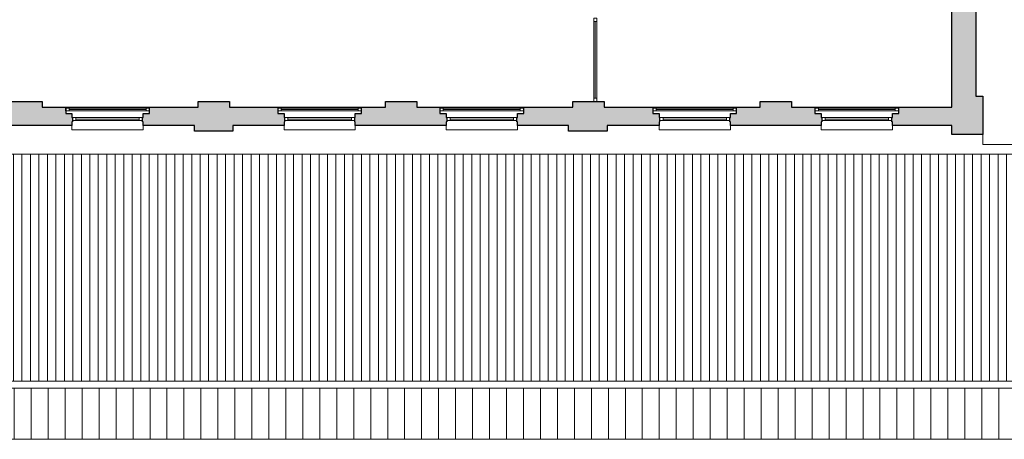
# Model space of a CAD drawing. Header units: millimetres. Extents: x -13022 to 1371524, y -38729 to 632593.
# Tile 211 of 256: x 1038483 to 1055883, y -18793 to -11383. Entities that reach past the tile are written whole.
import ezdxf

# ---------------------------------------------------------------- set-up
doc = ezdxf.new("R2010")
doc.units = ezdxf.units.MM
doc.header["$LTSCALE"] = 35
doc.linetypes.add('DASHED', pattern=[200, 100, -100])
for name, color, linetype in [('LAYER102', 1, 'Continuous'), ('LAYER111', 7, 'Continuous'), ('LAYER22', 7, 'Continuous'), ('LAYER27', 7, 'Continuous'), ('LAYER28', 7, 'Continuous'), ('LAYER30', 7, 'Continuous')]:
    doc.layers.add(name, color=color, linetype=linetype)
doc.styles.get("Standard").update_dxf_attribs({"font": 'simplex.shx'})
doc.dimstyles.new('~R----C~', dxfattribs={"dimtxt": 162, "dimasz": 180, "dimexe": 0.18, "dimexo": 0.0625, "dimgap": 16.2, "dimtad": 1, "dimdec": 0, "dimzin": 0, "dimdsep": 46, "dimtxsty": 'Standard', "dimcen": 0.09, "dimse1": 1, "dimse2": 1, "dimclrd": 7, "dimadec": 0, "dimazin": 0, "dimtfac": 1, "dimtdec": 4, "dimtmove": 0, "dimatfit": 3, "dimfxl": 1, "dimtolj": 1, "dimtzin": 0, "dimlwd": 13, "dimarcsym": 0})

# ---------------------------------------------------------------- blocks, each defined once
blk = doc.blocks.new('*D212')
at = {"layer": 'Defpoints', "color": 0, "linetype": 'Continuous', "transparency": 16777216}
for p in [(1055501, -1302), (1057318, -1302), (1055501, -13408)]:
    blk.add_point(p, dxfattribs=at)
at = {"layer": 'LAYER102', "color": 7, "linetype": 'Continuous', "lineweight": 13, "transparency": 16777216}
blk.add_line((1057318, -13228), (1057318, -1482), dxfattribs=at)
at = {"layer": 'LAYER102', "color": 7, "linetype": 'Continuous', "transparency": 16777216}
for points in [[(1057288, -1482), (1057348, -1482), (1057318, -1302)], [(1057288, -13228), (1057348, -13228), (1057318, -13408)]]:
    blk.add_solid(points, dxfattribs=at)
at = {"layer": 'LAYER102', "color": 0, "linetype": 'Continuous', "transparency": 16777216, "insert": (1057221, -7355), "char_height": 162, "attachment_point": 5, "rotation": 90}
blk.add_mtext('\\A1;12106', dxfattribs=at)

msp = doc.modelspace()

# ---------------------------------------------------------------- hatches: boundary and pattern name
at = {"layer": 'LAYER111', "linetype": 'Continuous', "lineweight": 5}
for points in [[(1053906.946, -13251.656), (1053906.946, -13186.664), (1053896.821, -13186.664), (1053896.821, -13111.672), (1053906.821, -13111.672), (1053906.821, -13036.679), (1054016.821, -13036.679), (1054016.821, -12926.679), (1054956.321, -12926.679), (1054956.383, -11062.656), (1055166.383, -11062.656), (1055166.383, -10952.648), (1055241.383, -10952.648), (1055241.383, -10942.679), (1055326.383, -10942.679), (1055326.383, -10952.687), (1055381.383, -10952.672), (1055381.383, -12730.562), (1055501.321, -12730.562), (1055501.383, -13407.672), (1054956.321, -13407.679), (1054956.321, -13251.656)], [(1037800.321, -13251.656), (1037800.321, -13186.656), (1037790.321, -13186.656), (1037790.321, -13111.672), (1037800.258, -13111.664), (1037800.258, -13036.664), (1037910.258, -13036.664), (1037910.258, -12926.672), (1038329.383, -12926.687), (1038329.383, -12826.679), (1038879.383, -12826.679), (1038879.383, -12926.687), (1039295.508, -12926.664), (1039295.508, -13036.656), (1039405.508, -13036.656), (1039405.508, -13111.648), (1039415.508, -13111.656), (1039415.508, -13186.648), (1039405.508, -13186.648), (1039405.508, -13251.656)], [(1040665.446, -13251.656), (1040665.352, -13186.656), (1040655.352, -13186.656), (1040655.477, -13111.64), (1040665.352, -13111.656), (1040665.352, -13036.664), (1040775.414, -13036.664), (1040775.414, -12926.672), (1041639.383, -12926.687), (1041639.383, -12826.679), (1042189.383, -12826.679), (1042189.383, -12926.687), (1043044.289, -12926.672), (1043044.289, -13036.664), (1043154.289, -13036.664), (1043154.289, -13111.656), (1043164.227, -13111.664), (1043164.289, -13186.656), (1043154.227, -13186.656), (1043154.383, -13251.656), (1042251.383, -13251.672), (1042251.383, -13351.672), (1041571.383, -13351.672), (1041571.383, -13251.672)], [(1044414.321, -13251.656), (1044414.321, -13186.656), (1044404.321, -13186.656), (1044404.321, -13111.672), (1044414.258, -13111.664), (1044414.258, -13036.664), (1044524.258, -13036.664), (1044524.258, -12926.672), (1044949.383, -12926.687), (1044949.383, -12826.679), (1045499.383, -12826.679), (1045499.383, -12926.687), (1045909.508, -12926.664), (1045909.508, -13036.656), (1046019.508, -13036.656), (1046019.508, -13111.648), (1046029.508, -13111.656), (1046029.508, -13186.648), (1046019.508, -13186.648), (1046019.508, -13251.656)], [(1047279.446, -13251.656), (1047279.352, -13186.656), (1047269.352, -13186.656), (1047269.477, -13111.64), (1047279.352, -13111.656), (1047279.352, -13036.664), (1047389.414, -13036.664), (1047389.414, -12926.672), (1048259.383, -12926.687), (1048259.383, -12826.679), (1048809.383, -12826.679), (1048809.383, -12926.687), (1049671.789, -12926.672), (1049671.789, -13036.664), (1049781.789, -13036.664), (1049781.789, -13111.656), (1049791.727, -13111.664), (1049791.789, -13186.656), (1049781.727, -13186.656), (1049781.883, -13251.656), (1048862.321, -13251.672), (1048862.321, -13351.672), (1048182.383, -13351.672), (1048182.383, -13251.672)], [(1051041.821, -13251.656), (1051041.821, -13186.656), (1051031.821, -13186.656), (1051031.821, -13111.672), (1051041.758, -13111.664), (1051041.758, -13036.664), (1051151.758, -13036.664), (1051151.758, -12926.672), (1051569.383, -12926.687), (1051569.383, -12826.679), (1052119.383, -12826.679), (1052119.383, -12926.687), (1052537.008, -12926.664), (1052537.008, -13036.656), (1052647.008, -13036.656), (1052647.008, -13111.648), (1052657.008, -13111.656), (1052657.008, -13186.648), (1052647.008, -13186.648), (1052647.008, -13251.656)]]:
    msp.add_hatch(color=254, dxfattribs=at).paths.add_polyline_path(points, flags=0)
at = {"layer": 'LAYER27', "linetype": 'Continuous', "lineweight": 13}
h = msp.add_hatch(dxfattribs=at)
h.set_pattern_fill("~A--G'+~", style=0, pattern_type=0)
h.set_pattern_definition([(90, (1005222.38, -17767.77), (-150, 9e-15), [])])
h.paths.add_polyline_path([(1005222.383, -17767.765), (1005222.414, -13757.672), (1064785.883, -13757.672), (1064785.883, -17767.765)], flags=0)
h = msp.add_hatch(dxfattribs=at)
h.set_pattern_fill('~A--G&P~', style=0, pattern_type=0)
h.set_pattern_definition([(90, (1064785.88, -17892.77), (-300, 2e-14), [])])
h.paths.add_polyline_path([(1064785.883, -17892.765), (1064785.883, -18792.765), (1005222.414, -18792.765), (1005222.383, -17892.765)], flags=0)

# ---------------------------------------------------------------- linework, layer by layer
at = {"layer": 'LAYER22', "color": 7, "linetype": 'Continuous', "lineweight": 18}
for points in [[(1039295.383, -12926.687), (1040775.321, -12926.687)], [(1043044.383, -12926.687), (1044524.321, -12926.687)], [(1045909.383, -12926.687), (1047389.321, -12926.679)], [(1049671.883, -12926.687), (1051151.883, -12926.687)], [(1052536.883, -12926.687), (1054016.821, -12926.679)], [(1039405.508, -13251.656), (1039405.508, -13326.656), (1040665.446, -13326.656), (1040665.446, -13251.656)], [(1043154.383, -13251.656), (1043154.383, -13326.656), (1044414.321, -13326.656), (1044414.321, -13251.656)], [(1046019.508, -13251.656), (1046019.508, -13326.656), (1047279.446, -13326.656), (1047279.446, -13251.656)], [(1049781.883, -13251.656), (1049781.883, -13326.656), (1051041.821, -13326.656), (1051041.821, -13251.656)], [(1052647.008, -13251.656), (1052647.008, -13326.656), (1053906.946, -13326.656), (1053906.946, -13251.656)], [(1055501.383, -13407.672), (1055501.383, -13586.906), (1065005.883, -13586.906)], [(1005222.414, -13757.672), (1064785.883, -13757.672)], [(1064785.883, -18792.765), (1005222.414, -18792.765)]]:
    msp.add_lwpolyline(points, dxfattribs=at)
at = {"layer": 'LAYER22', "color": 7, "linetype": 'DASHED', "lineweight": 18}
for points in [[(1039295.383, -12926.687), (1040775.321, -12926.687)], [(1043044.383, -12926.687), (1044524.321, -12926.687)], [(1045909.383, -12926.687), (1047389.321, -12926.679)], [(1049671.883, -12926.687), (1051151.883, -12926.687)], [(1052536.883, -12926.687), (1054016.821, -12926.679)], [(1039405.508, -13251.656), (1039405.508, -13326.656), (1040665.446, -13326.656), (1040665.446, -13251.656)], [(1043154.383, -13251.656), (1043154.383, -13326.656), (1044414.321, -13326.656), (1044414.321, -13251.656)], [(1046019.508, -13251.656), (1046019.508, -13326.656), (1047279.446, -13326.656), (1047279.446, -13251.656)], [(1049781.883, -13251.656), (1049781.883, -13326.656), (1051041.821, -13326.656), (1051041.821, -13251.656)], [(1052647.008, -13251.656), (1052647.008, -13326.656), (1053906.946, -13326.656), (1053906.946, -13251.656)], [(1055501.383, -13407.672), (1055501.383, -13586.906), (1065005.883, -13586.906)], [(1005222.414, -13757.672), (1064785.883, -13757.672)], [(1064785.883, -18792.765), (1005222.414, -18792.765)]]:
    msp.add_lwpolyline(points, dxfattribs=at)
at = {"layer": 'LAYER22', "color": 7, "linetype": 'Continuous', "lineweight": 18}
msp.add_lwpolyline([(1064785.883, -17767.765), (1005222.383, -17767.765), (1005222.383, -17892.765), (1064785.883, -17892.765)], close=True, dxfattribs=at)
at = {"layer": 'LAYER22', "color": 7, "linetype": 'DASHED', "lineweight": 18}
msp.add_lwpolyline([(1064785.883, -17767.765), (1005222.383, -17767.765), (1005222.383, -17892.765), (1064785.883, -17892.765)], close=True, dxfattribs=at)
at = {"layer": 'LAYER28', "color": 7, "linetype": 'Continuous', "lineweight": 25}
for points in [[(1053906.946, -13251.656), (1053906.946, -13186.664), (1053896.821, -13186.664), (1053896.821, -13111.672), (1053906.821, -13111.672), (1053906.821, -13036.679), (1054016.821, -13036.679), (1054016.821, -12926.679), (1054956.321, -12926.679), (1054956.383, -11062.656), (1055166.383, -11062.656), (1055166.383, -10952.648), (1055241.383, -10952.648), (1055241.383, -10942.679), (1055326.383, -10942.679), (1055326.383, -10952.687), (1055381.383, -10952.672), (1055381.383, -12730.562), (1055501.321, -12730.562), (1055501.383, -13407.672), (1054956.321, -13407.679), (1054956.321, -13251.656)], [(1037800.321, -13251.656), (1037800.321, -13186.656), (1037790.321, -13186.656), (1037790.321, -13111.672), (1037800.258, -13111.664), (1037800.258, -13036.664), (1037910.258, -13036.664), (1037910.258, -12926.672), (1038329.383, -12926.687), (1038329.383, -12826.679), (1038879.383, -12826.679), (1038879.383, -12926.687), (1039295.508, -12926.664), (1039295.508, -13036.656), (1039405.508, -13036.656), (1039405.508, -13111.648), (1039415.508, -13111.656), (1039415.508, -13186.648), (1039405.508, -13186.648), (1039405.508, -13251.656)], [(1040665.446, -13251.656), (1040665.352, -13186.656), (1040655.352, -13186.656), (1040655.477, -13111.64), (1040665.352, -13111.656), (1040665.352, -13036.664), (1040775.414, -13036.664), (1040775.414, -12926.672), (1041639.383, -12926.687), (1041639.383, -12826.679), (1042189.383, -12826.679), (1042189.383, -12926.687), (1043044.289, -12926.672), (1043044.289, -13036.664), (1043154.289, -13036.664), (1043154.289, -13111.656), (1043164.227, -13111.664), (1043164.289, -13186.656), (1043154.227, -13186.656), (1043154.383, -13251.656), (1042251.383, -13251.672), (1042251.383, -13351.672), (1041571.383, -13351.672), (1041571.383, -13251.672)], [(1044414.321, -13251.656), (1044414.321, -13186.656), (1044404.321, -13186.656), (1044404.321, -13111.672), (1044414.258, -13111.664), (1044414.258, -13036.664), (1044524.258, -13036.664), (1044524.258, -12926.672), (1044949.383, -12926.687), (1044949.383, -12826.679), (1045499.383, -12826.679), (1045499.383, -12926.687), (1045909.508, -12926.664), (1045909.508, -13036.656), (1046019.508, -13036.656), (1046019.508, -13111.648), (1046029.508, -13111.656), (1046029.508, -13186.648), (1046019.508, -13186.648), (1046019.508, -13251.656)], [(1047279.446, -13251.656), (1047279.352, -13186.656), (1047269.352, -13186.656), (1047269.477, -13111.64), (1047279.352, -13111.656), (1047279.352, -13036.664), (1047389.414, -13036.664), (1047389.414, -12926.672), (1048259.383, -12926.687), (1048259.383, -12826.679), (1048809.383, -12826.679), (1048809.383, -12926.687), (1049671.789, -12926.672), (1049671.789, -13036.664), (1049781.789, -13036.664), (1049781.789, -13111.656), (1049791.727, -13111.664), (1049791.789, -13186.656), (1049781.727, -13186.656), (1049781.883, -13251.656), (1048862.321, -13251.672), (1048862.321, -13351.672), (1048182.383, -13351.672), (1048182.383, -13251.672)], [(1051041.821, -13251.656), (1051041.821, -13186.656), (1051031.821, -13186.656), (1051031.821, -13111.672), (1051041.758, -13111.664), (1051041.758, -13036.664), (1051151.758, -13036.664), (1051151.758, -12926.672), (1051569.383, -12926.687), (1051569.383, -12826.679), (1052119.383, -12826.679), (1052119.383, -12926.687), (1052537.008, -12926.664), (1052537.008, -13036.656), (1052647.008, -13036.656), (1052647.008, -13111.648), (1052657.008, -13111.656), (1052657.008, -13186.648), (1052647.008, -13186.648), (1052647.008, -13251.656)]]:
    msp.add_lwpolyline(points, close=True, dxfattribs=at)
at = {"layer": 'LAYER30', "color": 7, "linetype": 'Continuous', "lineweight": 18}
for points in [[(1048629.258, -11412.797), (1048629.258, -11352.797), (1048679.258, -11352.797), (1048679.258, -11412.797)], [(1048629.258, -11412.797), (1048629.258, -11352.797), (1048679.258, -11352.797), (1048679.258, -11412.797)], [(1048629.258, -12826.679), (1048629.258, -12766.679), (1048679.258, -12766.679), (1048679.258, -12826.679)], [(1039355.414, -12943.5), (1039295.414, -12943.5), (1039295.414, -12993.5), (1039355.414, -12993.5)], [(1040775.383, -12943.5), (1040715.383, -12943.5), (1040715.383, -12993.5), (1040775.383, -12993.5)], [(1043104.289, -12943.5), (1043044.289, -12943.5), (1043044.289, -12993.5), (1043104.289, -12993.5)], [(1044524.258, -12943.5), (1044464.258, -12943.5), (1044464.258, -12993.5), (1044524.258, -12993.5)], [(1045969.414, -12943.5), (1045909.414, -12943.5), (1045909.414, -12993.5), (1045969.414, -12993.5)], [(1047389.383, -12943.5), (1047329.383, -12943.5), (1047329.383, -12993.5), (1047389.383, -12993.5)], [(1049731.789, -12943.5), (1049671.789, -12943.5), (1049671.789, -12993.5), (1049731.789, -12993.5)], [(1051151.758, -12943.5), (1051091.758, -12943.5), (1051091.758, -12993.5), (1051151.758, -12993.5)], [(1052596.914, -12943.5), (1052536.914, -12943.5), (1052536.914, -12993.5), (1052596.914, -12993.5)], [(1054016.883, -12943.5), (1053956.883, -12943.5), (1053956.883, -12993.5), (1054016.883, -12993.5)], [(1039415.508, -13161.656), (1039475.508, -13161.656), (1039475.508, -13111.656), (1039415.508, -13111.656)], [(1040595.508, -13161.656), (1040655.508, -13161.656), (1040655.508, -13111.656), (1040595.508, -13111.656)], [(1043164.383, -13161.656), (1043224.383, -13161.656), (1043224.383, -13111.656), (1043164.383, -13111.656)], [(1044344.383, -13161.656), (1044404.383, -13161.656), (1044404.383, -13111.656), (1044344.383, -13111.656)], [(1046029.508, -13161.656), (1046089.508, -13161.656), (1046089.508, -13111.656), (1046029.508, -13111.656)], [(1047209.508, -13161.656), (1047269.508, -13161.656), (1047269.508, -13111.656), (1047209.508, -13111.656)], [(1049791.883, -13161.656), (1049851.883, -13161.656), (1049851.883, -13111.656), (1049791.883, -13111.656)], [(1050971.883, -13161.656), (1051031.883, -13161.656), (1051031.883, -13111.656), (1050971.883, -13111.656)], [(1052657.008, -13161.656), (1052717.008, -13161.656), (1052717.008, -13111.656), (1052657.008, -13111.656)], [(1053837.008, -13161.656), (1053897.008, -13161.656), (1053897.008, -13111.656), (1053837.008, -13111.656)]]:
    msp.add_lwpolyline(points, close=True, dxfattribs=at)
for points in [[(1048629.258, -12766.679), (1048629.258, -11412.797)], [(1048654.258, -12766.679), (1048654.258, -11412.797)], [(1048679.258, -12766.679), (1048679.258, -11412.797)], [(1040715.383, -12943.5), (1039355.414, -12943.5)], [(1040715.383, -12968.5), (1039355.414, -12968.5)], [(1040715.383, -12993.5), (1039355.414, -12993.5)], [(1044464.258, -12943.5), (1043104.289, -12943.5)], [(1044464.258, -12968.5), (1043104.289, -12968.5)], [(1044464.258, -12993.5), (1043104.289, -12993.5)], [(1047329.383, -12943.5), (1045969.414, -12943.5)], [(1047329.383, -12968.5), (1045969.414, -12968.5)], [(1047329.383, -12993.5), (1045969.414, -12993.5)], [(1051091.758, -12943.5), (1049731.789, -12943.5)], [(1051091.758, -12968.5), (1049731.789, -12968.5)], [(1051091.758, -12993.5), (1049731.789, -12993.5)], [(1053956.883, -12943.5), (1052596.914, -12943.5)], [(1053956.883, -12968.5), (1052596.914, -12968.5)], [(1053956.883, -12993.5), (1052596.914, -12993.5)], [(1039475.508, -13111.656), (1040595.508, -13111.656)], [(1039475.508, -13136.656), (1040595.508, -13136.656)], [(1039475.508, -13161.656), (1040595.508, -13161.656)], [(1043224.383, -13111.656), (1044344.383, -13111.656)], [(1043224.383, -13136.656), (1044344.383, -13136.656)], [(1043224.383, -13161.656), (1044344.383, -13161.656)], [(1046089.508, -13111.656), (1047209.508, -13111.656)], [(1046089.508, -13136.656), (1047209.508, -13136.656)], [(1046089.508, -13161.656), (1047209.508, -13161.656)], [(1049851.883, -13111.656), (1050971.883, -13111.656)], [(1049851.883, -13136.656), (1050971.883, -13136.656)], [(1049851.883, -13161.656), (1050971.883, -13161.656)], [(1052717.008, -13111.656), (1053837.008, -13111.656)], [(1052717.008, -13136.656), (1053837.008, -13136.656)], [(1052717.008, -13161.656), (1053837.008, -13161.656)]]:
    msp.add_lwpolyline(points, dxfattribs=at)

# ---------------------------------------------------------------- dimensions: what is measured, and where the dimension line sits
at = {"layer": 'LAYER102', "color": 7, "linetype": 'Continuous'}
dim = msp.add_linear_dim(base=(1057318.383, -1301.672), p1=(1055501.383, -13407.672), p2=(1055501.383, -1301.672), angle=90, dimstyle='~R----C~', dxfattribs=at)
dim.commit()
dim.dimension.update_dxf_attribs({"geometry": '*D212', "text_midpoint": (1057221.183, -7354.672)})

doc.saveas('drawing.dxf')
